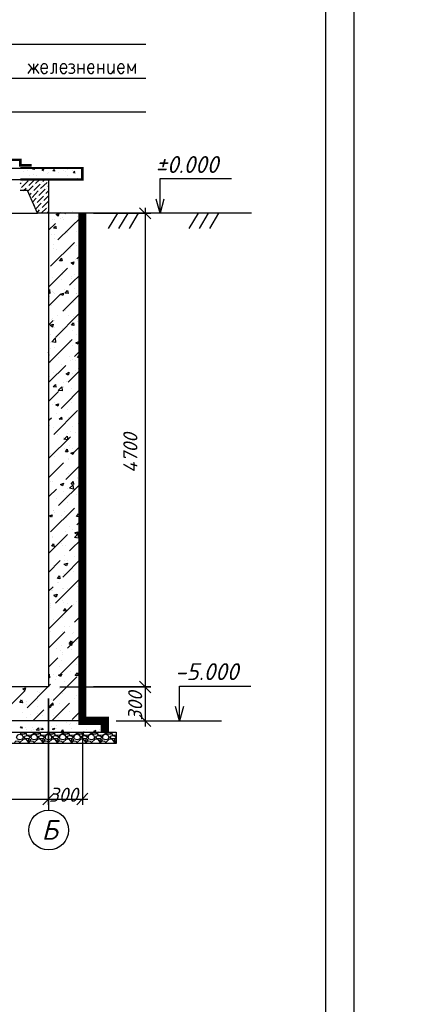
# Model space of a CAD drawing. Extents: x -119078 to 1619993, y 264752 to 340742.
# Tile 83 of 220: x 478338 to 485464, y 308421 to 325879. Entities that reach past the tile are written whole.
import ezdxf

# ---------------------------------------------------------------- set-up
doc = ezdxf.new("R2010")
doc.units = 0
doc.header["$MEASUREMENT"] = 0
doc.linetypes.add('CONTI', pattern=[0])
doc.layers.get('0').update_dxf_attribs({"color": 250, "linetype": 'CONTI'})
for name, color, linetype in [('PDF _Геометрия', 250, 'Continuous'), ('PDF _Текст', 7, 'Continuous'), ('Ярлык', 1, 'Continuous')]:
    doc.layers.add(name, color=color, linetype=linetype)
doc.styles.add('ICOCPEUR', font='isocpeui.ttf')
doc.styles.add('ISO', font='times.ttf')
doc.styles.add('PDF ISOCPEUR Italic', font='isocpeui.ttf')

msp = doc.modelspace()

# ---------------------------------------------------------------- linework, layer by layer
at = {"layer": 'PDF _Геометрия', "color": 7, "lineweight": -3}
for p, q in [((482449.407, 322448.858), (478848.863, 322448.858)), ((478848.863, 322448.858), (478848.863, 314047.589)), ((478848.863, 314047.589), (460852.494, 314047.589))]:
    msp.add_line(p, q, dxfattribs=at)
at = {"layer": 'PDF _Геометрия', "lineweight": -3}
msp.add_lwpolyline([(421270.449, 297220.374), (421270.449, 326913.75), (484264.096, 326913.75), (484264.096, 297220.374)], close=True, dxfattribs=at)
at = {"layer": 'PDF _Геометрия', "lineweight": 30}
msp.add_lwpolyline([(422769.088, 297715.687), (483768.783, 297715.687), (483768.783, 326418.437), (422769.088, 326418.437)], close=True, dxfattribs=at)
at = {"layer": 'PDF _Геометрия', "color": 7, "lineweight": -3}
for points in [[(480576.108, 325439.786), (472193.89, 325439.786)], [(478664.709, 325096.877), (478582.156, 324988.925), (478493.254, 325096.877)], [(478582.156, 325096.877), (478582.156, 324925.423)], [(478715.51, 325020.676), (478829.813, 325020.676), (478829.813, 325046.076), (478817.113, 325071.477), (478810.762, 325084.177), (478791.712, 325096.877), (478759.961, 325096.877), (478740.911, 325084.177), (478721.86, 325058.777), (478715.51, 325020.676), (478715.51, 325001.625), (478721.86, 324963.524), (478740.911, 324938.123), (478759.961, 324925.423), (478791.712, 324925.423), (478810.762, 324938.123), (478829.813, 324963.524)], [(478988.567, 324925.423), (478988.567, 325096.877), (478931.416, 325096.877), (478931.416, 324976.224), (478925.065, 324938.123), (478906.015, 324925.423), (478886.964, 324925.423)], [(479058.419, 325020.676), (479172.722, 325020.676), (479172.722, 325046.076), (479160.021, 325071.477), (479153.671, 325084.177), (479134.621, 325096.877), (479102.87, 325096.877), (479083.819, 325084.177), (479064.769, 325058.777), (479058.419, 325020.676), (479058.419, 325001.625), (479064.769, 324963.524), (479083.819, 324938.123), (479102.87, 324925.423), (479134.621, 324925.423), (479153.671, 324938.123), (479172.722, 324963.524)], [(479210.823, 325084.177), (479236.223, 325096.877), (479267.974, 325096.877), (479293.375, 325084.177), (479306.075, 325058.777), (479293.375, 325033.376), (479274.324, 325020.676), (479248.924, 325020.676)], [(479369.577, 325096.877), (479369.577, 324925.423)], [(479477.53, 325096.877), (479477.53, 324925.423)], [(479541.031, 325020.676), (479655.334, 325020.676), (479655.334, 325046.076), (479648.984, 325071.477), (479636.284, 325084.177), (479617.233, 325096.877), (479591.833, 325096.877), (479572.782, 325084.177), (479553.732, 325058.777), (479541.031, 325020.676), (479541.031, 325001.625), (479553.732, 324963.524), (479572.782, 324938.123), (479591.833, 324925.423), (479617.233, 324925.423), (479636.284, 324938.123), (479655.334, 324963.524)], [(479725.186, 325096.877), (479725.186, 324925.423)], [(479826.789, 325096.877), (479826.789, 324925.423)], [(479902.991, 325096.877), (479902.991, 324976.224), (479915.691, 324938.123), (479934.742, 324925.423), (479960.142, 324925.423), (479979.193, 324938.123), (480010.944, 324976.224)], [(480010.944, 325096.877), (480010.944, 324925.423)], [(480074.445, 325020.676), (480188.748, 325020.676), (480188.748, 325046.076), (480182.398, 325071.477), (480169.698, 325084.177), (480150.647, 325096.877), (480125.247, 325096.877), (480106.196, 325084.177), (480087.146, 325058.777), (480074.445, 325020.676), (480074.445, 325001.625), (480087.146, 324963.524), (480106.196, 324938.123), (480125.247, 324925.423), (480150.647, 324925.423), (480169.698, 324938.123), (480188.748, 324963.524)], [(480391.954, 324925.423), (480391.954, 325096.877), (480322.102, 324963.524), (480258.6, 325096.877), (480258.6, 324925.423)], [(478486.904, 324925.423), (478550.406, 325020.676)], [(478607.557, 325020.676), (478677.409, 324925.423)], [(479274.324, 325020.676), (479293.375, 325014.325), (479306.075, 325001.625), (479312.425, 324976.224), (479306.075, 324950.824), (479293.375, 324938.123), (479274.324, 324925.423), (479236.223, 324925.423), (479210.823, 324938.123)], [(479369.577, 325014.325), (479477.53, 325014.325)], [(479725.186, 325014.325), (479826.789, 325014.325)], [(480576.108, 324836.521), (472193.89, 324836.521)], [(480576.108, 324239.605), (472193.89, 324239.605)], [(476950.164, 323248.979), (478347.2, 323248.979)], [(478124.944, 323045.774), (478347.2, 323045.774)], [(478848.863, 323045.774), (478848.863, 322448.858), (478652.008, 322448.858), (478474.204, 322848.919), (478347.2, 322848.919)], [(480830.115, 322448.858), (480830.115, 322696.515), (480830.115, 323064.824), (482093.798, 323064.824)], [(480893.617, 322696.515), (480830.115, 322448.858), (480760.263, 322696.515)], [(476048.44, 322448.858), (478652.008, 322448.858)], [(480074.445, 322448.858), (479909.341, 322175.801)], [(480258.6, 322448.858), (480093.496, 322175.801)], [(480442.755, 322448.858), (480277.651, 322175.801)], [(481503.233, 322448.858), (481338.128, 322175.801)], [(481681.037, 322448.858), (481522.283, 322175.801)], [(481865.192, 322448.858), (481706.438, 322175.801)], [(481173.024, 313444.323), (481173.024, 313698.33), (481173.024, 314060.289), (482436.707, 314060.289)], [(481242.876, 313698.33), (481173.024, 313444.323), (481103.172, 313698.33)], [(480665.011, 313444.323), (481915.993, 313444.323)]]:
    msp.add_lwpolyline(points, dxfattribs=at)
for points in [[(476746.959, 323296.605, 44.451, 44.451, 0), (476950.164, 323296.605, 38.101, 38.101, 0), (476950.164, 323395.033, 38.101, 38.101, 0), (478350.375, 323395.033, 44.451, 44.451, 0), (478350.375, 323296.605, 44.451, 44.451, 0), (478550.406, 323296.605, 0, 0, 0)], [(478124.944, 322848.919, 0, 0, 0), (478347.2, 322848.919, 0, 0, 0), (478347.2, 323248.979, 38.101, 38.101, 0), (479448.954, 323248.979, 44.451, 44.451, 0), (479448.954, 323045.774, 38.101, 38.101, 0), (478347.2, 323045.774, 0, 0, 0), (478848.863, 323045.774, 0, 0, 0), (479452.129, 323045.774, 0, 0, 0), (479452.129, 313444.323, 0, 0, 0)]]:
    msp.add_lwpolyline(points, format="xyseb", dxfattribs=at)
at = {"layer": 'PDF _Геометрия', "color": 8, "lineweight": -3, "true_color": 0x767676}
for points in [[(478398.002, 323191.828), (478398.002, 323191.828)], [(478480.554, 323198.178), (478480.554, 323198.178)], [(478588.507, 323248.979), (478594.857, 323223.579), (478563.106, 323229.929), (478575.806, 323248.979)], [(478696.459, 323242.629), (478696.459, 323242.629)], [(478753.611, 323185.478), (478753.611, 323185.478)], [(478848.863, 323172.777), (478848.863, 323172.777)], [(478918.715, 323242.629), (478918.715, 323242.629)], [(479026.668, 323172.777), (479026.668, 323172.777)], [(479109.22, 323204.528), (479109.22, 323204.528)], [(479153.671, 323191.828), (479153.671, 323191.828)], [(479191.772, 323229.929), (479191.772, 323229.929)], [(479280.675, 323204.528), (479280.675, 323204.528)], [(479325.126, 323160.077), (479293.375, 323166.427), (479318.776, 323191.828)], [(479299.725, 323166.427), (479299.725, 323166.427)], [(479318.776, 323160.077), (479312.425, 323191.828)], [(479363.227, 323242.629), (479363.227, 323242.629)], [(478347.2, 322969.572), (478366.251, 322988.622)], [(478372.601, 322906.07), (478486.904, 323020.373)], [(478385.301, 323007.673), (478385.301, 323007.673)], [(478410.702, 323033.074), (478423.402, 323045.774)], [(478499.604, 322937.821), (478607.557, 323045.774)], [(478512.305, 323109.276), (478512.305, 323109.276)], [(478512.305, 323039.424), (478512.305, 323039.424)], [(478582.156, 323134.676), (478582.156, 323134.676)], [(478620.257, 322975.922), (478696.459, 323045.774)], [(478639.308, 323121.976), (478639.308, 323121.976)], [(478709.16, 322887.02), (478823.463, 322994.973)], [(478721.86, 322988.622), (478721.86, 322988.622)], [(478747.261, 323007.673), (478785.362, 323045.774)], [(478836.163, 323147.377), (478836.163, 323147.377)], [(478848.863, 323020.373), (478848.863, 323020.373)], [(478886.964, 323064.824), (478886.964, 323064.824)], [(479077.469, 323039.424), (479077.469, 323039.424)], [(479185.422, 323115.626), (479185.422, 323115.626)], [(479280.675, 323033.074), (479280.675, 323033.074)], [(479306.075, 323026.723), (479306.075, 323026.723)], [(479356.877, 323071.175), (479356.877, 323071.175)], [(479452.129, 323045.774), (479452.129, 323045.774)], [(478353.55, 322887.02), (478353.55, 322887.02)], [(478404.352, 322848.919), (478455.153, 322893.37)], [(478474.204, 322918.771), (478474.204, 322918.771)], [(478480.554, 322836.218), (478575.806, 322931.471)], [(478556.756, 322728.266), (478664.709, 322842.569)], [(478563.106, 322829.868), (478563.106, 322829.868)], [(478588.507, 322848.919), (478702.81, 322963.222)], [(478601.207, 322950.521), (478601.207, 322950.521)], [(478677.409, 322760.016), (478791.712, 322874.319)], [(478690.109, 322861.619), (478690.109, 322861.619)], [(478804.412, 322798.117), (478848.863, 322842.569)], [(478810.762, 322893.37), (478810.762, 322893.37)], [(478836.163, 322918.771), (478848.863, 322931.471)], [(478505.954, 322772.717), (478544.055, 322804.468)], [(478563.106, 322645.713), (478632.958, 322715.565)], [(478645.658, 322639.363), (478759.961, 322747.316)], [(478658.358, 322740.966), (478658.358, 322740.966)], [(478734.56, 322550.461), (478848.863, 322658.414)], [(478747.261, 322652.064), (478747.261, 322652.064)], [(478766.311, 322671.114), (478848.863, 322753.666)], [(478779.012, 322772.717), (478779.012, 322772.717)], [(478588.507, 322582.212), (478601.207, 322594.912)], [(478620.257, 322518.71), (478721.86, 322626.663)], [(478620.257, 322613.963), (478620.257, 322613.963)], [(478645.658, 322455.208), (478690.109, 322506.01)], [(478709.16, 322525.06), (478709.16, 322525.06)], [(478721.86, 322448.858), (478810.762, 322537.761)], [(478823.463, 322455.208), (478848.863, 322480.609)], [(478836.163, 322556.811), (478836.163, 322556.811)], [(479058.419, 322467.909), (479058.419, 322467.909)], [(479274.324, 322474.259), (479274.324, 322474.259)], [(478848.863, 322455.208), (478848.863, 322455.208)], [(478912.365, 322340.905), (478912.365, 322340.905)], [(478963.166, 322328.205), (478963.166, 322328.205)], [(479013.968, 321972.596), (479439.429, 322391.707)], [(479052.069, 322448.858), (479052.069, 322448.858)], [(479058.419, 322353.606), (479058.419, 322353.606)], [(479102.87, 322366.306), (479102.87, 322366.306)], [(479109.22, 322334.555), (479109.22, 322334.555)], [(479140.971, 322436.158), (479153.671, 322448.858)], [(479356.877, 322385.357), (479356.877, 322385.357)], [(479394.978, 322404.407), (479394.978, 322404.407)], [(478848.863, 322144.05), (478975.867, 322264.703)], [(478988.567, 322220.252), (478988.567, 322220.252)], [(479147.321, 322118.65), (479147.321, 322118.65)], [(479350.526, 322131.35), (479350.526, 322131.35)], [(479394.978, 322207.552), (479394.978, 322207.552)], [(479452.129, 322105.949), (479433.079, 322118.65), (479452.129, 322125)], [(478906.015, 322067.848), (478906.015, 322067.848)], [(478950.466, 322074.198), (478950.466, 322074.198)], [(478956.816, 321991.646), (478956.816, 321991.646)], [(479191.772, 322105.949), (479191.772, 322105.949)], [(479394.978, 322017.047), (479394.978, 322017.047)], [(479401.328, 322067.848), (479401.328, 322067.848)], [(478886.964, 321509.034), (479312.425, 321928.145)], [(478931.416, 321890.044), (478931.416, 321890.044)], [(478944.116, 321820.192), (478944.116, 321820.192)], [(478994.917, 321807.492), (478994.917, 321807.492)], [(479242.574, 321820.192), (479242.574, 321820.192)], [(479337.826, 321877.343), (479337.826, 321877.343)], [(479077.469, 321648.737), (479090.17, 321604.286), (479045.718, 321604.286), (479083.819, 321648.737)], [(479299.725, 321585.236), (479287.025, 321540.785), (479248.924, 321566.185), (479306.075, 321585.236)], [(479331.476, 321623.337), (479331.476, 321623.337)], [(479350.526, 321636.037), (479452.129, 321731.29)], [(479369.577, 321616.987), (479369.577, 321616.987)], [(478848.863, 321134.374), (479185.422, 321470.933)], [(478925.065, 321540.785), (478925.065, 321540.785)], [(478931.416, 321566.185), (478931.416, 321566.185)], [(479096.52, 321426.482), (479096.52, 321426.482)], [(479267.974, 321553.485), (479267.974, 321553.485)], [(479274.324, 321566.185), (479274.324, 321566.185)], [(478848.863, 321343.929), (478848.863, 321343.929)], [(478925.065, 321312.179), (478925.065, 321312.179)], [(479071.119, 321267.727), (479071.119, 321267.727)], [(479102.87, 321369.33), (479102.87, 321369.33)], [(479223.523, 321172.475), (479452.129, 321394.731)], [(479255.274, 321324.879), (479255.274, 321324.879)], [(479261.624, 321293.128), (479261.624, 321293.128)], [(479318.776, 321369.33), (479318.776, 321369.33)], [(478848.863, 321083.573), (478867.914, 321096.273), (478874.264, 321026.421), (478848.863, 321032.771)], [(479140.971, 321089.923), (479140.971, 321089.923)], [(479312.425, 321115.323), (479312.425, 321115.323)], [(479394.978, 321102.623), (479394.978, 321102.623)], [(478848.863, 320797.815), (479058.419, 321007.371)], [(478874.264, 320969.27), (478874.264, 320969.27)], [(478918.715, 321058.172), (478918.715, 321058.172)], [(478944.116, 321039.121), (478944.116, 321039.121)], [(478950.466, 321026.421), (478950.466, 321026.421)], [(479064.769, 320994.67), (479064.769, 320994.67)], [(479102.87, 320708.913), (479452.129, 321058.172)], [(479350.526, 321032.771), (479350.526, 321032.771)], [(479350.526, 321026.421), (479350.526, 321026.421)], [(478906.015, 320804.165), (478906.015, 320804.165)], [(479153.671, 320727.963), (479153.671, 320727.963)], [(479299.725, 320861.317), (479299.725, 320861.317)], [(478848.863, 320461.256), (478931.416, 320543.808)], [(478861.564, 320689.862), (478861.564, 320689.862)], [(478899.665, 320556.509), (478899.665, 320556.509)], [(478918.715, 320575.559), (478918.715, 320575.559)], [(478956.816, 320550.159), (478956.816, 320550.159)], [(478975.867, 320245.351), (479394.978, 320670.812)], [(479013.968, 320626.361), (479013.968, 320626.361)], [(479204.473, 320632.711), (479204.473, 320632.711)], [(479293.375, 320613.66), (479293.375, 320613.66)], [(479363.227, 320651.761), (479363.227, 320651.761)], [(478950.466, 320429.506), (478950.466, 320429.506)], [(479102.87, 320404.105), (479102.87, 320404.105)], [(479363.227, 320531.108), (479363.227, 320531.108)], [(479433.079, 320493.007), (479433.079, 320493.007)], [(479439.429, 320372.354), (479452.129, 320385.054)], [(478848.863, 319788.139), (479267.974, 320207.25)], [(478886.964, 320302.502), (478886.964, 320302.502)], [(479052.069, 320245.351), (479052.069, 320245.351)], [(479229.873, 320194.549), (479229.873, 320194.549)], [(479280.675, 320359.654), (479280.675, 320359.654)], [(479350.526, 320289.802), (479350.526, 320289.802)], [(479420.378, 320219.95), (479420.378, 320219.95)], [(478880.614, 320048.496), (478880.614, 320048.496)], [(478886.964, 320162.799), (478886.964, 320162.799)], [(478950.466, 320061.196), (478950.466, 320061.196)], [(479274.324, 320105.647), (479274.324, 320105.647)], [(479312.425, 319908.792), (479452.129, 320048.496)], [(479388.627, 320169.149), (479369.577, 320124.698), (479331.476, 320150.098), (479388.627, 320175.499)], [(479394.978, 320137.398), (479394.978, 320137.398)], [(478848.863, 319972.294), (478855.214, 319978.644)], [(478848.863, 319934.193), (478861.564, 319927.842), (478848.863, 319978.644)], [(478913.203, 319862.07), (478913.203, 319862.07)], [(479033.018, 319889.741), (479033.018, 319889.741)], [(479223.523, 319915.142), (479223.523, 319915.142)], [(479281.513, 319855.719), (479281.513, 319855.719)], [(479325.964, 319843.019), (479325.964, 319843.019)], [(479394.978, 319927.842), (479407.678, 319883.391), (479363.227, 319889.741), (479401.328, 319927.842)], [(478862.402, 319455.659), (479154.509, 319747.767)], [(478881.452, 319798.568), (478881.452, 319798.568)], [(479078.307, 319760.467), (479078.307, 319760.467)], [(479198.96, 319449.309), (479465.667, 319716.016)], [(479237.061, 319830.319), (479237.061, 319830.319)], [(479376.765, 319690.615), (479376.765, 319690.615)], [(478875.102, 319544.561), (478875.102, 319544.561)], [(478932.253, 319614.413), (478932.253, 319614.413)], [(479033.856, 319620.763), (479033.856, 319620.763)], [(479218.011, 319620.763), (479198.96, 319576.312), (479160.859, 319601.713), (479218.011, 319627.113)], [(479268.812, 319601.713), (479268.812, 319601.713)], [(479325.964, 319658.864), (479325.964, 319658.864)], [(478983.055, 319360.407), (478932.253, 319366.757), (478970.354, 319411.208), (478976.705, 319360.407)], [(479071.957, 318985.747), (479465.667, 319379.457)], [(479116.408, 319442.959), (479116.408, 319442.959)], [(479116.408, 319366.757), (479116.408, 319366.757)], [(479122.758, 319360.407), (479122.758, 319360.407)], [(479173.56, 319455.659), (479173.56, 319455.659)], [(479262.462, 319347.706), (479262.462, 319347.706)], [(478862.402, 319290.555), (478862.402, 319290.555)], [(478862.402, 319119.1), (479027.506, 319284.205)], [(479408.516, 319176.252), (479408.516, 319176.252)], [(478919.553, 319055.599), (478919.553, 319055.599)], [(478964.004, 319100.05), (478964.004, 319100.05)], [(479021.156, 319068.299), (479021.156, 319068.299)], [(479186.26, 318966.696), (479186.26, 318966.696)], [(479249.762, 319093.7), (479249.762, 319093.7)], [(479402.166, 319119.1), (479402.166, 319119.1)], [(479427.566, 319049.248), (479427.566, 319049.248)], [(479452.967, 319030.198), (479452.967, 319030.198)], [(478862.402, 318782.541), (478900.503, 318820.642)], [(478944.954, 318522.185), (479364.065, 318947.646)], [(478989.405, 318903.195), (478989.405, 318903.195)], [(479205.311, 318820.642), (479205.311, 318820.642)], [(479243.412, 318839.693), (479243.412, 318839.693)], [(479395.816, 318846.043), (479395.816, 318846.043)], [(478868.752, 318680.939), (478868.752, 318680.939)], [(478932.253, 318649.188), (478932.253, 318649.188)], [(479275.162, 318661.888), (479275.162, 318661.888)], [(479376.765, 318725.39), (479376.765, 318725.39)], [(479408.516, 318649.188), (479465.667, 318706.339)], [(479465.667, 318719.04), (479433.917, 318744.44), (479465.667, 318757.141)], [(478862.402, 318109.424), (479237.061, 318484.084)], [(479002.105, 318522.185), (479002.105, 318522.185)], [(479110.058, 318477.733), (479110.058, 318477.733)], [(479122.758, 318433.282), (479179.91, 318496.784), (479192.61, 318426.932), (479122.758, 318439.632)], [(479192.61, 318547.585), (479192.61, 318547.585)], [(479230.711, 318585.686), (479230.711, 318585.686)], [(479325.964, 318566.636), (479325.964, 318566.636)], [(479129.109, 318274.528), (479129.109, 318274.528)], [(479224.361, 318331.68), (479224.361, 318331.68)], [(479281.513, 318185.626), (479465.667, 318369.781)], [(479281.513, 318280.878), (479281.513, 318280.878)], [(478881.452, 318185.626), (478881.452, 318185.626)], [(478957.654, 318134.824), (478957.654, 318134.824)], [(478995.755, 318242.777), (478995.755, 318242.777)], [(479198.96, 318103.074), (479198.96, 318103.074)], [(479287.863, 318172.925), (479287.863, 318172.925)], [(479402.166, 318217.377), (479402.166, 318217.377)], [(478862.402, 317766.515), (479116.408, 318020.521)], [(479078.307, 317982.42), (479078.307, 317982.42)], [(479154.509, 317728.414), (479465.667, 318033.222)], [(479211.661, 318077.673), (479211.661, 318077.673)], [(478976.705, 317887.168), (478976.705, 317887.168)], [(479205.311, 317823.666), (479205.311, 317823.666)], [(479370.415, 317760.165), (479370.415, 317760.165)], [(479383.115, 317868.118), (479383.115, 317868.118)], [(478881.452, 317683.963), (478881.452, 317683.963)], [(478925.903, 317683.963), (478925.903, 317683.963)], [(479027.506, 317264.852), (479452.967, 317683.963)], [(479071.957, 317639.512), (479071.957, 317639.512)], [(479192.61, 317569.66), (479192.61, 317569.66)], [(479364.065, 317741.114), (479364.065, 317741.114)], [(478862.402, 317429.956), (478989.405, 317556.959)], [(479110.058, 317518.858), (479110.058, 317518.858)], [(479160.859, 317442.656), (479160.859, 317442.656)], [(479237.061, 317480.757), (479237.061, 317480.757)], [(479351.364, 317468.057), (479351.364, 317468.057)], [(478989.405, 317391.855), (478989.405, 317391.855)], [(479186.26, 317315.653), (479186.26, 317315.653)], [(479388.627, 317248.072), (479388.627, 317248.072)], [(479395.816, 317379.155), (479395.816, 317379.155)], [(479408.516, 317302.953), (479408.516, 317302.953)], [(478886.964, 316797.211), (479312.425, 317216.322)], [(478931.416, 317171.87), (478931.416, 317171.87)], [(478944.116, 317171.87), (478944.116, 317171.87)], [(478950.466, 317140.12), (478950.466, 317140.12)], [(479071.119, 317089.318), (479071.119, 317089.318)], [(479140.971, 317165.52), (479140.971, 317165.52)], [(479166.372, 317057.567), (479166.372, 317057.567)], [(479426.728, 317203.621), (479426.728, 317203.621)], [(479223.523, 316898.813), (479223.523, 316898.813)], [(479350.526, 316924.214), (479452.129, 317019.466)], [(478848.863, 316416.201), (479185.422, 316752.759)], [(478912.365, 316714.658), (478912.365, 316714.658)], [(478925.065, 316701.958), (478925.065, 316701.958)], [(478937.766, 316860.712), (478937.766, 316860.712)], [(479153.671, 316803.561), (479153.671, 316803.561)], [(479267.974, 316835.312), (479267.974, 316835.312)], [(479356.877, 316790.86), (479356.877, 316790.86)], [(479026.668, 316600.355), (479026.668, 316600.355)], [(479083.819, 316594.005), (479083.819, 316594.005)], [(479096.52, 316549.554), (479096.52, 316549.554)], [(479147.321, 316549.554), (479147.321, 316549.554)], [(479223.523, 316460.652), (479452.129, 316682.908)], [(479331.476, 316682.908), (479331.476, 316682.908)], [(479102.87, 315997.09), (479452.129, 316346.349)], [(479140.971, 316371.749), (479140.971, 316371.749)], [(479306.075, 316365.399), (479306.075, 316365.399)], [(478848.863, 316079.642), (479058.419, 316289.197)], [(478944.116, 316206.645), (478944.116, 316206.645)], [(479128.271, 316225.696), (479185.422, 316244.746), (479166.372, 316193.945), (479128.271, 316219.345)], [(479134.621, 316295.547), (479134.621, 316295.547)], [(479179.072, 316295.547), (479179.072, 316295.547)], [(479388.627, 316282.847), (479388.627, 316282.847)], [(479109.22, 316060.591), (479109.22, 316060.591)], [(479128.271, 316041.541), (479128.271, 316041.541)], [(479299.725, 316085.992), (479299.725, 316085.992)], [(478848.863, 315743.083), (478931.416, 315825.635)], [(478975.867, 315533.528), (479394.978, 315952.638)], [(479013.968, 315908.187), (479013.968, 315908.187)], [(479026.668, 315908.187), (479026.668, 315908.187)], [(479356.877, 315825.635), (479356.877, 315825.635)], [(479382.277, 315825.635), (479382.277, 315825.635)], [(479452.129, 315819.285), (479414.028, 315825.635), (479452.129, 315863.736)], [(479439.429, 315889.137), (479439.429, 315889.137)], [(478906.015, 315762.134), (478906.015, 315762.134)], [(478912.365, 315749.433), (478912.365, 315749.433)], [(478944.116, 315673.231), (479001.267, 315692.282), (478982.217, 315641.48), (478944.116, 315666.881)], [(479096.52, 315787.534), (479096.52, 315787.534)], [(479115.57, 315793.884), (479115.57, 315793.884)], [(479191.772, 315800.235), (479191.772, 315800.235)], [(479439.429, 315660.531), (479452.129, 315673.231)], [(478848.863, 315069.965), (479267.974, 315489.076)], [(478880.614, 315520.827), (478880.614, 315520.827)], [(478893.315, 315489.076), (478893.315, 315489.076)], [(479090.17, 315584.329), (479090.17, 315584.329)], [(479109.22, 315539.878), (479109.22, 315539.878)], [(479185.422, 315527.177), (479185.422, 315527.177)], [(479287.025, 315501.777), (479287.025, 315501.777)], [(479350.526, 315571.629), (479350.526, 315571.629)], [(478886.964, 315450.975), (478886.964, 315450.975)], [(479147.321, 315438.275), (479160.021, 315393.824), (479115.57, 315400.174), (479153.671, 315438.275)], [(479312.425, 315196.969), (479452.129, 315336.672)], [(479382.277, 315317.622), (479382.277, 315317.622)], [(479452.129, 315374.773), (479439.429, 315336.672), (479401.328, 315362.073), (479452.129, 315381.124)], [(478937.766, 315241.42), (478937.766, 315241.42)], [(478982.217, 315222.369), (478982.217, 315222.369)], [(479096.52, 315285.871), (479096.52, 315285.871)], [(478848.863, 314733.407), (479140.971, 315025.514)], [(478893.315, 315025.514), (478893.315, 315025.514)], [(479090.17, 315031.864), (479090.17, 315031.864)], [(479134.621, 315114.417), (479134.621, 315114.417)], [(479185.422, 314733.407), (479452.129, 315000.114)], [(479223.523, 315114.417), (479223.523, 315114.417)], [(479267.974, 314987.413), (479267.974, 314987.413)], [(479299.725, 315006.464), (479299.725, 315006.464)], [(478906.015, 314784.208), (478906.015, 314784.208)], [(479077.469, 314777.858), (479077.469, 314777.858)], [(479350.526, 314860.41), (479350.526, 314860.41)], [(478982.217, 314727.056), (478982.217, 314727.056)], [(479058.419, 314269.844), (479452.129, 314663.555)], [(479064.769, 314688.955), (479064.769, 314688.955)], [(479090.17, 314619.104), (479090.17, 314619.104)], [(479102.87, 314650.854), (479102.87, 314650.854)], [(479255.274, 314714.356), (479255.274, 314714.356)], [(479388.627, 314708.006), (479388.627, 314708.006)], [(478848.863, 314396.848), (479013.968, 314561.952)], [(479071.119, 314523.851), (479071.119, 314523.851)], [(479344.176, 314447.649), (479344.176, 314447.649)], [(478848.863, 314263.494), (478861.564, 314276.195), (478867.914, 314206.343), (478848.863, 314206.343)], [(478861.564, 314384.147), (478861.564, 314384.147)], [(478937.766, 314276.195), (478937.766, 314276.195)], [(479052.069, 314409.548), (479052.069, 314409.548)], [(479058.419, 314269.844), (479058.419, 314269.844)], [(479242.574, 314320.646), (479242.574, 314320.646)], [(479382.277, 314352.397), (479382.277, 314352.397)], [(479439.429, 314314.296), (479439.429, 314314.296)], [(478848.863, 314060.289), (478886.964, 314098.39)], [(478855.214, 314111.09), (478855.214, 314111.09)], [(478931.416, 313806.282), (479350.526, 314225.393)], [(478975.867, 314187.292), (478975.867, 314187.292)], [(478994.917, 314231.744), (478994.917, 314231.744)], [(479140.971, 314149.191), (479140.971, 314149.191)], [(479401.328, 314212.693), (479401.328, 314212.693)], [(478004.291, 313552.276), (478429.752, 313977.737)], [(478391.651, 314015.838), (478442.453, 314034.888), (478429.752, 313984.087), (478391.651, 314009.488)], [(478467.853, 313679.279), (478836.163, 314047.589)], [(478658.358, 313958.686), (478658.358, 313958.686)], [(478683.759, 313945.986), (478683.759, 313945.986)], [(479052.069, 314015.838), (479052.069, 314015.838)], [(479090.17, 313933.286), (479090.17, 313933.286)], [(479394.978, 313933.286), (479452.129, 313990.437)], [(479426.728, 313914.235), (479426.728, 313914.235)], [(479445.779, 314066.639), (479445.779, 314066.639)], [(478461.503, 313787.232), (478461.503, 313787.232)], [(478461.503, 313742.781), (478461.503, 313742.781)], [(478652.008, 313812.633), (478652.008, 313812.633)], [(478918.715, 313768.181), (478931.416, 313723.73), (478886.964, 313723.73), (478925.065, 313768.181)], [(478906.015, 313818.983), (478906.015, 313818.983)], [(478906.015, 313444.323), (479223.523, 313761.831)], [(478944.116, 313850.734), (478944.116, 313850.734)], [(479045.718, 313761.831), (479045.718, 313761.831)], [(479312.425, 313850.734), (479312.425, 313850.734)], [(479350.526, 313895.185), (479350.526, 313895.185)], [(479433.079, 313812.633), (479433.079, 313812.633)], [(478385.301, 313596.727), (478385.301, 313596.727)], [(478537.705, 313558.626), (478537.705, 313558.626)], [(478569.456, 313444.323), (478766.311, 313641.178)], [(478645.658, 313704.68), (478645.658, 313704.68)], [(478645.658, 313577.676), (478645.658, 313577.676)], [(478848.863, 313723.73), (478848.863, 313723.73)], [(479090.17, 313653.878), (479090.17, 313653.878)], [(479223.523, 313609.427), (479223.523, 313609.427)], [(479267.974, 313469.724), (479452.129, 313653.878)], [(479414.028, 313634.828), (479414.028, 313634.828)], [(479426.728, 313558.626), (479426.728, 313558.626)], [(479452.129, 313672.929), (479433.079, 313679.279), (479452.129, 313698.33)], [(478455.153, 313507.825), (478455.153, 313507.825)], [(478639.308, 313450.673), (478639.308, 313450.673)], [(478696.459, 313457.023), (478696.459, 313457.023)], [(478740.911, 313545.926), (478740.911, 313545.926)], [(478944.116, 313539.575), (478944.116, 313539.575)], [(479033.018, 313507.825), (479033.018, 313507.825)], [(479160.021, 313425.272), (479160.021, 313425.272)], [(479223.523, 313380.821), (479223.523, 313380.821)], [(479242.574, 313393.522), (479242.574, 313393.522)], [(479350.526, 313526.875), (479350.526, 313526.875)], [(479350.526, 313399.872), (479350.526, 313399.872)], [(479502.93, 313431.623), (479502.93, 313431.623)], [(479541.031, 313425.272), (479541.031, 313425.272)], [(478347.2, 313247.468), (478359.901, 313215.717), (478417.052, 313215.717), (478455.153, 313247.468)], [(478442.453, 313336.37), (478442.453, 313336.37)], [(478588.507, 313247.468), (478582.156, 313215.717), (478531.355, 313183.966), (478467.853, 313190.316), (478448.803, 313222.067), (478467.853, 313247.468)], [(478461.503, 313285.569), (478461.503, 313285.569)], [(478550.406, 313272.868), (478550.406, 313272.868)], [(478569.456, 313323.67), (478569.456, 313323.67)], [(478582.156, 313298.269), (478582.156, 313298.269)], [(478601.207, 313247.468), (478613.907, 313215.717), (478671.059, 313215.717), (478709.16, 313247.468)], [(478842.513, 313247.468), (478836.163, 313215.717), (478785.362, 313183.966), (478721.86, 313190.316), (478702.81, 313222.067), (478721.86, 313247.468)], [(478709.16, 313317.32), (478709.16, 313317.32)], [(478715.51, 313323.67), (478715.51, 313323.67)], [(478721.86, 313323.67), (478721.86, 313323.67)], [(478823.463, 313260.168), (478823.463, 313260.168)], [(478855.214, 313247.468), (478867.914, 313215.717), (478925.065, 313215.717), (478963.166, 313247.468)], [(478861.564, 313374.471), (478861.564, 313374.471)], [(478899.665, 313342.72), (478899.665, 313342.72)], [(479096.52, 313247.468), (479090.17, 313215.717), (479039.368, 313183.966), (478975.867, 313190.316), (478956.816, 313222.067), (478975.867, 313247.468)], [(478982.217, 313355.421), (478982.217, 313355.421)], [(478988.567, 313317.32), (478988.567, 313317.32)], [(479109.22, 313247.468), (479121.92, 313215.717), (479179.072, 313215.717), (479217.173, 313247.468)], [(479350.526, 313247.468), (479344.176, 313215.717), (479293.375, 313183.966), (479229.873, 313190.316), (479210.823, 313222.067), (479229.873, 313247.468)], [(479255.274, 313304.619), (479255.274, 313304.619)], [(479363.227, 313247.468), (479375.927, 313215.717), (479433.079, 313215.717), (479471.18, 313247.468), (479464.829, 313253.818)], [(479464.829, 313247.468), (479471.18, 313253.818)], [(479604.533, 313247.468), (479598.183, 313215.717), (479547.382, 313183.966), (479483.88, 313190.316), (479464.829, 313222.067), (479483.88, 313247.468)], [(479496.58, 313260.168), (479496.58, 313260.168)], [(479528.331, 313291.919), (479528.331, 313291.919)], [(479617.233, 313247.468), (479629.934, 313215.717), (479687.085, 313215.717), (479725.186, 313247.468)], [(479674.385, 313247.468), (479687.085, 313272.868), (479648.984, 313260.168), (479668.035, 313247.468)], [(479858.54, 313247.468), (479852.19, 313215.717), (479801.388, 313183.966), (479737.887, 313190.316), (479718.836, 313222.067), (479737.887, 313247.468)], [(479731.536, 313266.518), (479731.536, 313266.518)], [(479756.937, 313291.919), (479756.937, 313291.919)], [(479801.388, 313279.219), (479801.388, 313279.219)], [(479871.24, 313247.468), (479883.94, 313215.717), (479941.092, 313215.717), (479979.193, 313247.468)], [(480049.045, 313183.966), (479991.893, 313190.316), (479972.843, 313222.067), (479991.893, 313247.468)], [(478486.904, 313044.262), (478493.254, 313069.663), (478461.503, 313114.114), (478404.352, 313120.464), (478340.85, 313063.313), (478340.85, 313044.262), (478340.85, 313063.313), (478321.8, 313082.363), (478270.998, 313088.714), (478245.598, 313063.313), (478251.948, 313044.262)], [(478740.911, 313044.262), (478747.261, 313069.663), (478715.51, 313114.114), (478658.358, 313120.464), (478594.857, 313063.313), (478594.857, 313044.262), (478594.857, 313063.313), (478575.806, 313082.363), (478525.005, 313088.714), (478499.604, 313063.313), (478505.954, 313044.262)], [(478994.917, 313044.262), (479001.267, 313069.663), (478969.517, 313114.114), (478912.365, 313120.464), (478848.863, 313063.313), (478848.863, 313044.262), (478848.863, 313063.313), (478829.813, 313082.363), (478779.012, 313088.714), (478753.611, 313063.313), (478759.961, 313044.262)], [(479248.924, 313044.262), (479255.274, 313069.663), (479223.523, 313114.114), (479166.372, 313120.464), (479102.87, 313063.313), (479102.87, 313044.262), (479102.87, 313063.313), (479083.819, 313082.363), (479033.018, 313088.714), (479007.618, 313063.313), (479013.968, 313044.262)], [(479502.93, 313044.262), (479509.281, 313069.663), (479477.53, 313114.114), (479420.378, 313120.464), (479356.877, 313063.313), (479356.877, 313044.262), (479356.877, 313063.313), (479337.826, 313082.363), (479287.025, 313088.714), (479261.624, 313063.313), (479267.974, 313044.262)], [(479756.937, 313044.262), (479763.287, 313069.663), (479731.536, 313114.114), (479674.385, 313120.464), (479610.883, 313063.313), (479610.883, 313044.262), (479610.883, 313063.313), (479591.833, 313082.363), (479541.031, 313088.714), (479515.631, 313063.313), (479521.981, 313044.262)], [(480010.944, 313044.262), (480017.294, 313069.663), (479985.543, 313114.114), (479928.392, 313120.464), (479864.89, 313063.313), (479864.89, 313044.262), (479864.89, 313063.313), (479845.839, 313082.363), (479795.038, 313088.714), (479769.637, 313063.313), (479775.988, 313044.262)], [(480049.045, 313107.764), (480029.994, 313120.464), (480010.944, 313107.764), (480023.644, 313082.363), (480049.045, 313101.414)], [(480049.045, 313088.714), (480023.644, 313063.313), (480029.994, 313044.262)]]:
    msp.add_lwpolyline(points, dxfattribs=at)
for points in [[(478766.311, 323229.929), (478728.21, 323217.228), (478753.611, 323204.528)], [(478950.466, 323223.579), (478956.816, 323191.828), (478925.065, 323198.178)], [(479033.018, 322442.508), (479020.318, 322398.057), (478982.217, 322423.458)], [(478975.867, 322220.252), (478982.217, 322175.801), (478937.766, 322182.151)], [(479185.422, 321077.222), (479198.122, 321026.421), (479147.321, 321032.771)], [(479115.57, 321032.771), (479102.87, 320988.32), (479064.769, 321013.721)], [(478931.416, 320480.307), (478918.715, 320429.506), (478880.614, 320461.256)], [(479293.375, 320505.707), (479299.725, 320454.906), (479255.274, 320461.256)], [(478975.867, 320156.448), (478906.015, 320169.149), (478969.517, 320232.65)], [(479091.008, 319296.905), (479021.156, 319303.255), (479084.657, 319366.757)], [(479027.506, 319068.299), (479014.806, 319023.848), (478976.705, 319049.248)], [(479078.307, 318833.343), (479084.657, 318788.892), (479040.206, 318795.242)], [(479179.91, 318261.828), (479192.61, 318217.377), (479148.159, 318217.377)], [(479300.563, 318211.026), (479281.513, 318166.575), (479243.412, 318191.976)], [(479116.408, 317658.562), (479097.358, 317614.111), (479059.257, 317639.512)], [(479294.213, 317556.959), (479224.361, 317569.66), (479281.513, 317626.811)], [(479287.863, 317690.313), (479294.213, 317639.512), (479249.762, 317645.862)], [(478912.365, 317102.019), (478899.665, 317057.567), (478861.564, 317082.968)], [(479382.277, 317114.719), (479388.627, 317063.918), (479344.176, 317070.268)], [(479382.277, 316682.908), (479312.425, 316695.608), (479369.577, 316759.11)], [(479369.577, 316797.211), (479356.877, 316746.409), (479318.776, 316778.16)], [(478937.766, 316587.655), (478950.466, 316536.854), (478906.015, 316543.204)], [(479045.718, 316016.14), (479052.069, 315965.339), (479007.618, 315971.689)], [(479267.974, 314828.659), (479255.274, 314784.208), (479217.173, 314809.609)], [(479255.274, 314866.76), (479267.974, 314822.309), (479223.523, 314822.309)], [(479083.819, 314276.195), (479064.769, 314231.744), (479026.668, 314257.144)], [(479363.227, 314295.245), (479369.577, 314244.444), (479325.126, 314250.794)], [(478372.601, 313818.983), (478385.301, 313768.181), (478340.85, 313774.532)], [(478899.665, 313723.73), (478880.614, 313679.279), (478842.513, 313704.68)], [(478296.399, 313120.464), (478283.699, 313158.565), (478302.749, 313196.666), (478340.85, 313209.367), (478378.951, 313190.316), (478398.002, 313158.565), (478385.301, 313120.464), (478340.85, 313107.764)], [(478372.601, 313349.07), (478378.951, 313317.32), (478353.55, 313323.67)], [(478550.406, 313120.464), (478537.705, 313158.565), (478556.756, 313196.666), (478594.857, 313209.367), (478632.958, 313190.316), (478652.008, 313158.565), (478639.308, 313120.464), (478594.857, 313107.764)], [(478677.409, 313272.868), (478632.958, 313279.219), (478671.059, 313323.67)], [(478740.911, 313317.32), (478747.261, 313285.569), (478715.51, 313291.919)], [(478804.412, 313120.464), (478791.712, 313158.565), (478810.762, 313196.666), (478848.863, 313209.367), (478886.964, 313190.316), (478906.015, 313158.565), (478893.315, 313120.464), (478848.863, 313107.764)], [(478956.816, 313317.32), (478944.116, 313285.569), (478918.715, 313298.269)], [(479058.419, 313120.464), (479045.718, 313158.565), (479064.769, 313196.666), (479102.87, 313209.367), (479140.971, 313190.316), (479160.021, 313158.565), (479147.321, 313120.464), (479102.87, 313107.764)], [(479102.87, 313285.569), (479109.22, 313253.818), (479077.469, 313253.818)], [(479312.425, 313120.464), (479299.725, 313158.565), (479318.776, 313196.666), (479356.877, 313209.367), (479394.978, 313190.316), (479414.028, 313158.565), (479401.328, 313120.464), (479356.877, 313107.764)], [(479566.432, 313120.464), (479553.732, 313158.565), (479572.782, 313196.666), (479610.883, 313209.367), (479648.984, 313190.316), (479668.035, 313158.565), (479655.334, 313120.464), (479610.883, 313107.764)], [(479820.439, 313120.464), (479807.738, 313158.565), (479826.789, 313196.666), (479864.89, 313209.367), (479902.991, 313190.316), (479922.041, 313158.565), (479909.341, 313120.464), (479864.89, 313107.764)], [(478423.402, 313177.616), (478467.853, 313183.966), (478518.655, 313171.266), (478525.005, 313158.565), (478499.604, 313133.165), (478442.453, 313126.815), (478417.052, 313158.565)], [(478505.954, 313120.464), (478486.904, 313107.764), (478499.604, 313082.363), (478537.705, 313107.764)], [(478677.409, 313177.616), (478721.86, 313183.966), (478772.661, 313171.266), (478779.012, 313158.565), (478753.611, 313133.165), (478696.459, 313126.815), (478671.059, 313158.565)], [(478759.961, 313120.464), (478740.911, 313107.764), (478753.611, 313082.363), (478791.712, 313107.764)], [(478931.416, 313177.616), (478975.867, 313183.966), (479026.668, 313171.266), (479033.018, 313158.565), (479007.618, 313133.165), (478950.466, 313126.815), (478925.065, 313158.565)], [(479013.968, 313120.464), (478994.917, 313107.764), (479007.618, 313082.363), (479045.718, 313107.764)], [(479185.422, 313177.616), (479229.873, 313183.966), (479280.675, 313171.266), (479287.025, 313158.565), (479261.624, 313133.165), (479204.473, 313126.815), (479179.072, 313158.565)], [(479267.974, 313120.464), (479248.924, 313107.764), (479261.624, 313082.363), (479299.725, 313107.764)], [(479439.429, 313177.616), (479483.88, 313183.966), (479534.681, 313171.266), (479541.031, 313158.565), (479515.631, 313133.165), (479458.479, 313126.815), (479433.079, 313158.565)], [(479521.981, 313120.464), (479502.93, 313107.764), (479515.631, 313082.363), (479553.732, 313107.764)], [(479693.435, 313177.616), (479737.887, 313183.966), (479788.688, 313171.266), (479795.038, 313158.565), (479769.637, 313133.165), (479712.486, 313126.815), (479687.085, 313158.565)], [(479775.988, 313120.464), (479756.937, 313107.764), (479769.637, 313082.363), (479807.738, 313107.764)], [(479947.442, 313177.616), (479991.893, 313183.966), (480042.694, 313171.266), (480049.045, 313158.565), (480023.644, 313133.165), (479966.492, 313126.815), (479941.092, 313158.565)]]:
    msp.add_lwpolyline(points, close=True, dxfattribs=at)
at = {"layer": 'PDF _Геометрия', "color": 7, "lineweight": -3, "const_width": 146.054}
msp.add_lwpolyline([(479448.954, 322448.858), (479448.954, 313447.498), (479849.014, 313447.498), (479849.014, 313247.468)], dxfattribs=at)
at = {"layer": 'PDF _Геометрия', "color": 251, "lineweight": -3, "true_color": 0x535353}
for points in [[(480665.011, 322347.256), (480461.805, 322544.111)], [(480563.408, 322544.111), (480563.408, 313945.986)], [(479648.984, 322448.858), (480665.011, 322448.858)], [(480563.408, 314149.191), (480563.408, 313349.07)], [(479052.069, 314047.589), (480665.011, 314047.589), (479648.984, 314047.589)], [(478848.863, 311958.384), (478848.863, 313844.383), (478848.863, 311856.781)], [(480049.045, 313444.323), (480665.011, 313444.323)], [(480461.805, 313545.926), (480665.011, 313349.07)], [(479452.129, 313247.468), (479452.129, 311958.384)], [(479350.526, 311958.384), (479547.382, 312161.589)], [(460750.892, 312059.987), (478950.466, 312059.987)], [(478747.261, 312059.987), (479547.382, 312059.987)]]:
    msp.add_lwpolyline(points, dxfattribs=at)
for points in [[(480665.011, 313945.986), (480461.805, 314149.191)], [(478747.261, 311958.384), (478950.466, 312161.589)]]:
    msp.add_lwpolyline(points, close=True, dxfattribs=at)
at = {"layer": 'PDF _Геометрия', "color": 7, "lineweight": -3}
for points in [[(459849.168, 313247.468), (479852.19, 313247.468), (479852.19, 313444.323), (459849.168, 313444.323)], [(459652.313, 313247.468), (480049.045, 313247.468), (480049.045, 313044.262), (459652.313, 313044.262)]]:
    msp.add_lwpolyline(points, close=True, dxfattribs=at)
at = {"layer": 'PDF _Геометрия', "color": 1, "lineweight": -3}
msp.add_circle((478852.039, 311510.698), 352.434, dxfattribs=at)

# ---------------------------------------------------------------- texts
at = {"linetype": 'Continuous', "lineweight": 25, "ltscale": 15, "insert": (12863.76, 311222.017), "char_height": 250, "width": 17877.44941, "attachment_point": 1, "style": 'ICOCPEUR'}
msp.add_mtext('\\pi4862.31;{\\H1.16667x;\\LАнтисейсмические мероприятия\\P\\pi0;\\H0.71428x;\\l       Для обеспечения сейсмостойкости несущих конструкций и фундаментов соблюдены все условия КМК 2.01.03-19 «Строительство в сейсмических районах».\\P\\pi5355.138;\\H1.4x;\\LАнтикоррозионная защита\\l\\P\\pi0;\\H0.71428x;       Защита конструкций от коррозии должна производиться в соответствии КМК 2.03.11-96 "Защита строительных конструкций от коррозии" ГОСТ 9.402-2004 «Покрытия лакокрасочные. Подготовка (металлических поверхностей перед окрашиванием». Антикоррозионное покрытие должно обеспечивать защиту конструкций. \\P       \\A1;Все несущие металлоконструкции грунтовать и\\A0; окрасить эмалью ПФ-115 (ГОСТ6465-76) за 2 раза по грунтовке ГФ-021 (ГОСТ 25129-82)\\A1;.\\P      Для железобетонных конструкций использовать бетон \\A0;на портландцементе по ГОСТ 10178-85*,\\A1; водонепроницаемости W\\A0;4\\A1; и морозостойкостью F100\\A0;.\\A1;\\P\\A0;       \\A1;Все \\A0;поверхности бетонных и ж.б конструкций, соприкасающиеся с грунтом обмазать \\A1;\\C256;горячим битумом за 2 раза\\A0;\\C0; по ГОСТ 28379-89.}\\P\\pi5566.64787;{\\H1.16666x;\\LАнтипросадочные мероприятия\\A1;\\l\\P\\pi0;\\H0.71428x;        В соответствии с требованиями КМК 2.02.01-98 приняты противопросадочные мероприятия для первого типа грунтовых условий. Для устранения просадочных свойств грунтов I типа предусмотрено уплотнение тяжелыми трамбовками грунтов в основании котлованов и устройство подготовки из бетона класса В7,5. Насыпные грунты и строительный мусор толщиной до 1,5м удалить и заменить засыпкой из ГПС до бетонной подготовки.}', dxfattribs=at)
at = {"layer": 'PDF _Текст', "lineweight": 30, "attachment_point": 7, "style": 'PDF ISOCPEUR Italic'}
for s, insert, char_height in [('±0.000', (480747.563, 323160.853), 299.9959), ('-5.000', (481090.472, 314168.87), 299.9959), ('Б', (478726.862, 311337.227), 349.994)]:
    msp.add_mtext(s, dxfattribs=dict(at, insert=insert, char_height=char_height))
at = {"layer": 'PDF _Текст', "color": 251, "lineweight": 30, "true_color": 0x535353, "char_height": 249.9972, "attachment_point": 7, "rotation": 90, "style": 'PDF ISOCPEUR Italic'}
for s, insert in [('4700', (480426.803, 317842.717)), ('300', (480512.607, 313450.673))]:
    msp.add_mtext(s, dxfattribs=dict(at, insert=insert))
at = {"layer": 'PDF _Текст', "color": 251, "lineweight": 30, "true_color": 0x535353, "insert": (478855.214, 312010.716), "char_height": 249.9972, "attachment_point": 7, "style": 'PDF ISOCPEUR Italic'}
msp.add_mtext('300', dxfattribs=at)
at = {"layer": 'Ярлык', "color": 165, "lineweight": 50, "char_height": 253.56783, "attachment_point": 1, "style": 'ISO'}
for s, insert, width in [('\\pi5485.19957;{\\fISOCPEUR|b0|i1|c204|p34;\\H2.7606x;\\C167;\\c8277566;ООО  \\fISOCPEUR|b0|i1|c0|p34;"UNIVER  PRO STILE"\\fISOCPEUR|b1|i1|c204|p34;\\Q15;\\T1.25; \\fArial|b1|i0|c204|p34;\\H0.36224x;\\T1.15;   \\fArial|b0|i0|c204|p34;\\T1;          }', (-90957.556, 325671.286), 25625.47242), ('\\pi5485.19957;{\\fISOCPEUR|b0|i1|c204|p34;\\H2.7606x;\\C167;\\c8277566;ООО  \\fISOCPEUR|b0|i1|c0|p34;"UNIVER  PRO STILE"\\fISOCPEUR|b1|i1|c204|p34;\\Q15;\\T1.25; \\fArial|b1|i0|c204|p34;\\H0.36224x;\\T1.15;   \\fArial|b0|i0|c204|p34;\\T1;          }', (-41908.934, 325671.286), 25625.47242), ('{\\C167;\\c8277566;             \\P\\P\\pi6540.45083;\\fISOCPEUR|b0|i1|c204|p34;\\H0.98593x;Лицензия  \\fISOCPEUR|b0|i1|c0|p34;№ 072193 \\fISOCPEUR|b0|i1|c204|p34;от \\fISOCPEUR|b0|i1|c0|p34;3 \\fISOCPEUR|b0|i1|c204|p34;апреля \\fISOCPEUR|b0|i1|c0|p34;202\\fISOCPEUR|b0|i1|c204|p34;3г\\fISOCPEUR|b0|i1|c0|p34;. \\P\\pi2223.49782;\\fISOCPEUR|b0|i1|c204|p34;Министерство строительства и жилищно-коммунального хозяйства Республики Узбекистан}', (-89126.802, 324659.709), 19682.04146), ('{\\C167;\\c8277566;             \\P\\P\\pi6540.45083;\\fISOCPEUR|b0|i1|c204|p34;\\H0.98593x;Лицензия  \\fISOCPEUR|b0|i1|c0|p34;№ 072193 \\fISOCPEUR|b0|i1|c204|p34;от \\fISOCPEUR|b0|i1|c0|p34;3 \\fISOCPEUR|b0|i1|c204|p34;апреля \\fISOCPEUR|b0|i1|c0|p34;202\\fISOCPEUR|b0|i1|c204|p34;3г\\fISOCPEUR|b0|i1|c0|p34;. \\P\\pi2223.49782;\\fISOCPEUR|b0|i1|c204|p34;Министерство строительства и жилищно-коммунального хозяйства Республики Узбекистан}', (-40078.181, 324659.709), 19682.04146)]:
    msp.add_mtext(s, dxfattribs=dict(at, insert=insert, width=width))

doc.saveas('drawing.dxf')
